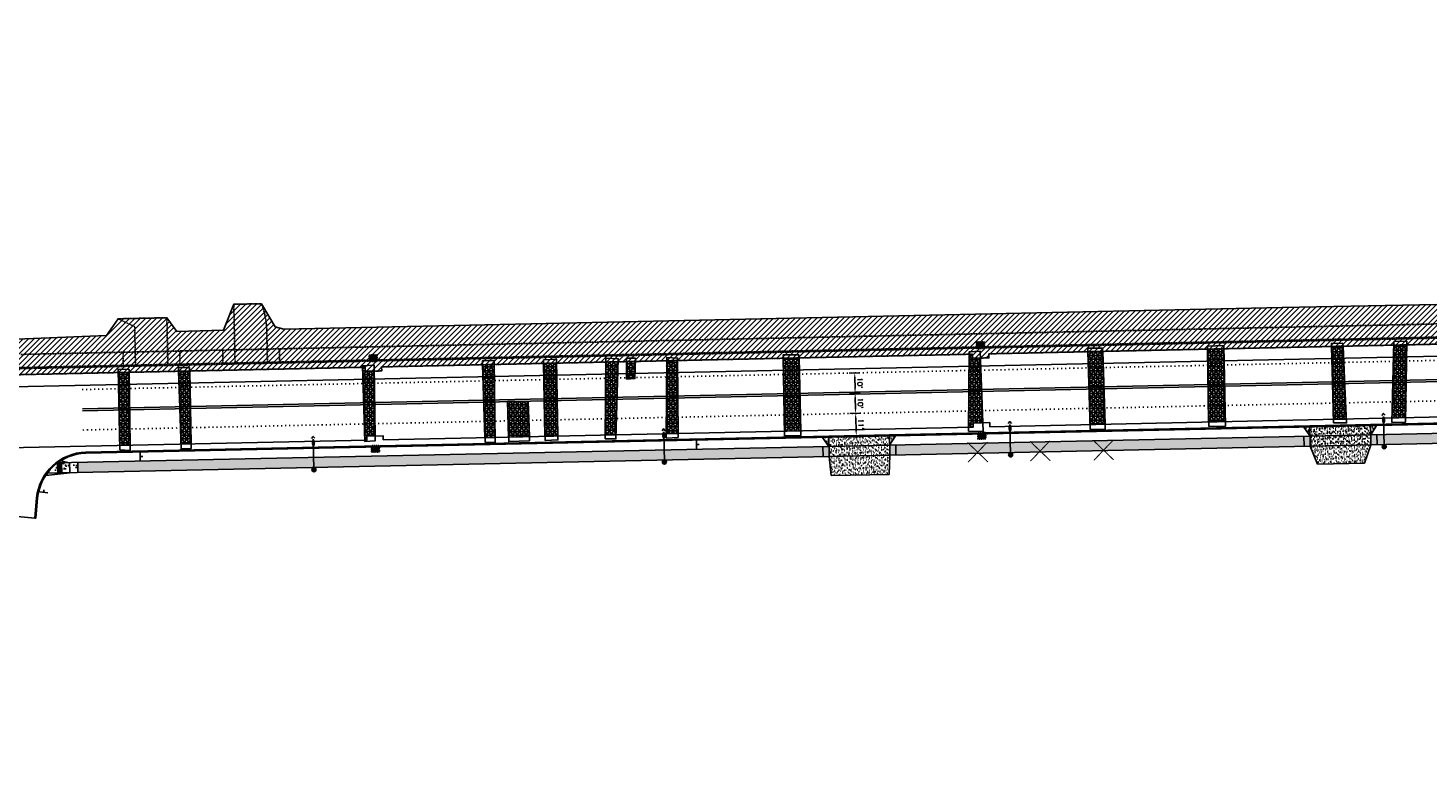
# Model space of a CAD drawing. Extents: x 1490373 to 1515279, y 649283 to 656452.
# Tile 8 of 15: x 1511324 to 1512016, y 652600 to 652969. Entities that reach past the tile are written whole.
import ezdxf

# ---------------------------------------------------------------- set-up
doc = ezdxf.new("R2010")
doc.units = 0
doc.header["$MEASUREMENT"] = 0
doc.header["$PDMODE"] = 34
doc.header["$PDSIZE"] = 0.004
for name, pattern in [('HIDDEN', [0.375, 0.25, -0.125]), ('HIDDEN2', [0.1875, 0.125, -0.0625]), ('motdrum25', [0]), ('pavement_dash', [2, 0.5, -1.5])]:
    doc.linetypes.add(name, pattern=pattern)
for name, color, linetype in [('E-LANELINE', 110, 'Continuous'), ('E-MISC', 51, 'Continuous'), ('MOT-DRUMS', 1, 'Continuous'), ('MOT-SIGNS', 4, 'Continuous'), ('MOT-WORKAREA', 247, 'Continuous'), ('P-CONCRETEAREA', 252, 'Continuous'), ('P-CURB', 6, 'Continuous'), ('P-DRIVE', 1, 'Continuous'), ('P-DRIVEEND', 2, 'Continuous'), ('P-DRIVESTART', 2, 'Continuous'), ('P-FULLDEPTHREPAIR', 252, 'Continuous'), ('P-LABEL', 7, 'Continuous'), ('P-LIGHT-COBRAHEAD', 1, 'Continuous'), ('P-PAVEMENT', 6, 'Continuous'), ('P-SAWCUT', 3, 'Continuous'), ('P-SIGN', 3, 'Continuous'), ('P-STORM-DISPLAY', 5, 'Continuous'), ('P-TREEREMOVAL', 1, 'Continuous'), ('P-WALK', 4, 'Continuous'), ('SIGN', 7, 'Continuous')]:
    doc.layers.add(name, color=color, linetype=linetype)
doc.styles.get("Standard").update_dxf_attribs({"font": 'simplex.shx'})
doc.dimstyles.new('COEC', dxfattribs={"dimscale": 13.9, "dimtxt": 0.18, "dimasz": 0.18, "dimexe": 0.18, "dimexo": 0.0625, "dimgap": 0.09, "dimtad": 1, "dimzin": 0, "dimdsep": 46, "dimtxsty": 'Standard', "dimcen": 0.09, "dimclrd": 256, "dimclre": 256, "dimclrt": 256, "dimaunit": 1, "dimadec": 4, "dimazin": 0, "dimtfac": 1, "dimtofl": 0, "dimtmove": 0, "dimatfit": 3, "dimfxl": 1, "dimtolj": 1, "dimtzin": 0, "dimlwd": -1, "dimlwe": -1, "dimarcsym": 0})
pattern_1 = [(37.5, (0, 0), (-0.0629933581, 1.926823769), [0, -1.52, 0, -1.7, 0, -1.625]), (7.5, (0, 0), (1.7697767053, 2.8221460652), [0, -0.82, 0, -1.37, 0, -0.525]), (327.5, (-1.23, 0), (3.1141418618, 0.0056590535), [0, -0.5, 0, -1.8, 0, -2.35]), (317.5, (-1.23, 0), (3.0061266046, 0.877675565), [0, -0.25, 0, -1.18, 0, -1.35])]

# ---------------------------------------------------------------- blocks, each defined once
blk = doc.blocks.new('COBRAHEAD')
at = {"layer": 'P-LIGHT-COBRAHEAD'}
h = blk.add_hatch(color=256, dxfattribs=at)
edge = h.paths.add_edge_path()
edge.add_ellipse((1508880.94, 651840.29), major_axis=(0.88, -1.55), ratio=0.5, start_angle=0, end_angle=360)
h = blk.add_hatch(color=256, dxfattribs=at)
h.dxf.hatch_style = 1
edge = h.paths.add_edge_path()
edge.add_arc((1508887.25, 651828.68), 1, 0, 360)
at = {"layer": 'P-LIGHT-COBRAHEAD', "flags": 128}
for points, elevation in [([(1508879.15, 651841.87), (1508879.36, 651843.12), (1508880.54, 651842.67)], 129.62), ([(1508880.08, 651841.85), (1508887.25, 651828.68)], 64.81)]:
    blk.add_lwpolyline(points, dxfattribs=dict(at, elevation=elevation))
at = {"layer": 'P-LIGHT-COBRAHEAD'}
blk.add_circle((1508887.25, 651828.68), 1, dxfattribs=at)
blk = doc.blocks.new('*D402')
at = {"layer": 'Defpoints', "color": 0, "transparency": 16777216}
for p in [(1511729.32, 652788.81), (1511733.12, 652788.89), (1511729.54, 652778.81)]:
    blk.add_point(p, dxfattribs=at)
at = {"layer": 'SIGN', "transparency": 16777216}
for p, q in [((1511730.32, 652788.83), (1511735.62, 652788.95)), ((1511733.28, 652781.39), (1511733.18, 652786.39)), ((1511730.54, 652778.84), (1511735.84, 652778.95))]:
    blk.add_line(p, q, dxfattribs=at)
for points in [[(1511733.59, 652786.4), (1511732.76, 652786.38), (1511733.12, 652788.89)], [(1511733.7, 652781.4), (1511732.87, 652781.39), (1511733.34, 652778.9)]]:
    blk.add_solid(points, dxfattribs=at)
at = {"layer": 'SIGN', "transparency": 16777216, "insert": (1511735.72, 652783.95), "char_height": 2.5, "attachment_point": 5, "rotation": 271.23222}
blk.add_mtext("\\A1;10'", dxfattribs=at)
blk = doc.blocks.new('*D403')
at = {"layer": 'Defpoints', "color": 0, "transparency": 16777216}
for p in [(1511729.22, 652798.81), (1511732.91, 652798.89), (1511729.32, 652788.81)]:
    blk.add_point(p, dxfattribs=at)
at = {"layer": 'SIGN', "transparency": 16777216}
for p, q in [((1511730.21, 652798.83), (1511735.41, 652798.94)), ((1511733.07, 652791.39), (1511732.96, 652796.39)), ((1511730.32, 652788.83), (1511735.62, 652788.95))]:
    blk.add_line(p, q, dxfattribs=at)
for points in [[(1511733.38, 652796.4), (1511732.54, 652796.38), (1511732.91, 652798.89)], [(1511733.48, 652791.4), (1511732.65, 652791.38), (1511733.12, 652788.89)]]:
    blk.add_solid(points, dxfattribs=at)
at = {"layer": 'SIGN', "transparency": 16777216, "insert": (1511735.5, 652793.95), "char_height": 2.5, "attachment_point": 5, "rotation": 271.23222}
blk.add_mtext("\\A1;10'", dxfattribs=at)
blk = doc.blocks.new('370')
at = {"color": 0, "linetype": 'ByBlock'}
for p, q in [((0, 0.1), (0, -0.1)), ((0, 0), (0.063, 0))]:
    blk.add_line(p, q, dxfattribs=at)
blk = doc.blocks.new('*D410')
at = {"layer": 'Defpoints', "color": 0, "transparency": 16777216}
for p in [(1511729.44, 652778.81), (1511729.79, 652767.83), (1511733.69, 652767.95)]:
    blk.add_point(p, dxfattribs=at)
at = {"layer": 'P-LABEL', "transparency": 16777216}
for p, q in [((1511730.43, 652778.84), (1511735.83, 652779.02)), ((1511733.42, 652776.44), (1511733.61, 652770.45)), ((1511730.79, 652767.86), (1511736.19, 652768.03))]:
    blk.add_line(p, q, dxfattribs=at)
for points in [[(1511733.83, 652776.45), (1511733, 652776.42), (1511733.34, 652778.94)], [(1511734.02, 652770.47), (1511733.19, 652770.44), (1511733.69, 652767.95)]]:
    blk.add_solid(points, dxfattribs=at)
at = {"layer": 'P-LABEL', "transparency": 16777216, "insert": (1511736, 652773.52), "char_height": 2.5, "attachment_point": 5, "rotation": 271.83379}
blk.add_mtext("\\A1;11'", dxfattribs=at)

msp = doc.modelspace()

# ---------------------------------------------------------------- hatches: boundary and pattern name
at = {"layer": 'MOT-WORKAREA'}
h = msp.add_hatch(dxfattribs=at)
h.set_pattern_fill('ANSI31', color=256, scale=15)
edge = h.paths.add_edge_path()
edge.add_line((1510253.711, 652618.364), (1510251.046, 652619.31))
edge.add_line((1510251.046, 652619.31), (1510248.047, 652621.434))
edge.add_line((1510248.047, 652621.434), (1510247.189, 652622.212))
edge.add_line((1510247.189, 652622.212), (1510243.847, 652626.399))
edge.add_line((1510243.847, 652626.399), (1510243.343, 652627.289))
edge.add_line((1510243.343, 652627.289), (1510251.995, 652631.238))
edge.add_line((1510251.995, 652631.238), (1510307.246, 652653.013))
edge.add_line((1510307.246, 652653.013), (1510423.08, 652689.356))
edge.add_line((1510423.08, 652689.356), (1510427.973, 652689.849))
edge.add_line((1510427.973, 652689.849), (1510456.726, 652698.938))
edge.add_line((1510456.726, 652698.938), (1510490.209, 652710.197))
edge.add_line((1510490.209, 652710.197), (1510515.631, 652718.201))
edge.add_line((1510515.631, 652718.201), (1510540.739, 652722.505))
edge.add_line((1510540.739, 652722.505), (1510609.46, 652741.181))
edge.add_line((1510609.46, 652741.181), (1510622.267, 652747.822))
edge.add_line((1510622.267, 652747.822), (1510659.878, 652757.798))
edge.add_line((1510659.878, 652757.798), (1510693.89, 652765.106))
edge.add_line((1510693.89, 652765.106), (1510758.06, 652776.631))
edge.add_line((1510758.06, 652776.631), (1510858.587, 652792.059))
edge.add_line((1510858.587, 652792.059), (1510943.772, 652802.047))
edge.add_line((1510943.772, 652802.047), (1511027.352, 652808.775))
edge.add_line((1511027.352, 652808.775), (1511094.988, 652811.571))
edge.add_line((1511094.988, 652811.571), (1511172.183, 652813.195))
edge.add_line((1511172.183, 652813.195), (1511299.843, 652816.457))
edge.add_line((1511299.843, 652816.457), (1511303.493, 652815.16))
edge.add_line((1511303.493, 652815.16), (1511314.724, 652815.401))
edge.add_line((1511314.724, 652815.401), (1511363.197, 652817.403))
edge.add_line((1511363.197, 652817.403), (1511368.898, 652825.64))
edge.add_line((1511368.898, 652825.64), (1511392.969, 652826.158))
edge.add_line((1511392.969, 652826.158), (1511397.852, 652819.364))
edge.add_line((1511397.852, 652819.364), (1511420.92, 652820.021))
edge.add_line((1511420.92, 652820.021), (1511426.055, 652832.801))
edge.add_line((1511426.055, 652832.801), (1511439.74, 652833.095))
edge.add_line((1511439.74, 652833.095), (1511446.493, 652821.618))
edge.add_line((1511446.493, 652821.618), (1511450.818, 652820.523))
edge.add_line((1511450.818, 652820.523), (1511542.504, 652822.483))
edge.add_line((1511542.504, 652822.483), (1511944.114, 652831.14))
edge.add_line((1511944.114, 652831.14), (1512190.4, 652836.029))
edge.add_line((1512190.4, 652836.029), (1512266.365, 652837.775))
edge.add_line((1512266.365, 652837.775), (1512343.763, 652841.73))
edge.add_line((1512343.763, 652841.73), (1512410.041, 652848.969))
edge.add_line((1512410.041, 652848.969), (1512469.515, 652857.808))
edge.add_line((1512469.515, 652857.808), (1512522.762, 652867.712))
edge.add_line((1512522.762, 652867.712), (1512525.188, 652862.626))
edge.add_line((1512525.188, 652862.626), (1512527.94, 652849.921))
edge.add_arc((1512228.597, 654232.282), 1414.4, 271.232222, 282.218439, ccw=False)
edge.add_line((1512259.013, 652818.209), (1512099.276, 652814.773))
edge.add_line((1512099.276, 652814.773), (1512099.319, 652812.773))
edge.add_line((1512099.319, 652812.773), (1512091.185, 652812.598))
edge.add_line((1512091.185, 652812.598), (1512091.142, 652814.598))
edge.add_line((1512091.142, 652814.598), (1511799.211, 652808.319))
edge.add_line((1511799.211, 652808.319), (1511799.254, 652806.319))
edge.add_line((1511799.254, 652806.319), (1511791.102, 652806.144))
edge.add_line((1511791.102, 652806.144), (1511791.059, 652808.143))
edge.add_line((1511791.059, 652808.143), (1511499.107, 652801.863))
edge.add_line((1511499.107, 652801.863), (1511499.15, 652799.864))
edge.add_line((1511499.15, 652799.864), (1511491.03, 652799.689))
edge.add_line((1511491.03, 652799.689), (1511490.987, 652801.689))
edge.add_line((1511490.987, 652801.689), (1511228.956, 652796.053))
edge.add_line((1511228.956, 652796.053), (1511228.999, 652794.053))
edge.add_line((1511228.999, 652794.053), (1511220.889, 652793.879))
edge.add_line((1511220.889, 652793.879), (1511220.846, 652795.878))
edge.add_line((1511220.846, 652795.878), (1511124.995, 652793.816))
edge.add_arc((1511174.667, 650484.521), 2309.83, 91.232222, 107.542726)
edge.add_line((1510478.445, 652686.926), (1510314.803, 652635.196))
edge.add_line((1510314.803, 652635.196), (1510314.04, 652637.607))
edge.add_line((1510314.04, 652637.607), (1510253.711, 652618.364))
at = {"layer": 'P-CONCRETEAREA'}
h = msp.add_hatch(color=255, dxfattribs=at)
h.dxf.hatch_style = 1
h.paths.add_polyline_path([(1511990.941, 652768.432), (1511987.942, 652768.368), (1511988.049, 652763.369), (1511991.049, 652763.434)])
h.paths.add_polyline_path([(1512612.722, 652820.196), (1512611.41, 652825.02, -0.0610993), (1512259.959, 652774.219), (1511990.941, 652768.432), (1511991.049, 652763.434), (1512260.067, 652769.22, 0.0610993)])
h.paths.add_polyline_path([(1512614.358, 652825.825, -0.0005238), (1512611.41, 652825.02), (1512612.722, 652820.196, 0.0005326), (1512615.73, 652821.017)])
h.paths.add_polyline_path([(1512588.006, 652813.74), (1512590.986, 652814.54), (1512590.246, 652817.299), (1512587.265, 652816.499)], flags=24)
h.paths.add_polyline_path([(1512442.364, 652784.88), (1512445.404, 652785.412), (1512444.911, 652788.227), (1512441.871, 652787.695)], flags=24)
h.paths.add_polyline_path([(1512470.563, 652789.527), (1512473.603, 652790.059), (1512473.11, 652792.874), (1512470.07, 652792.342)], flags=24)
h.paths.add_polyline_path([(1512498.844, 652794.149), (1512501.872, 652794.747), (1512501.318, 652797.55), (1512498.291, 652796.952)], flags=24)
h.paths.add_polyline_path([(1512529.73, 652801.158), (1512532.746, 652801.811), (1512532.142, 652804.603), (1512529.126, 652803.951)], flags=24)
h.paths.add_polyline_path([(1512586.601, 652813.501), (1512589.581, 652814.301), (1512588.841, 652817.06), (1512585.86, 652816.26)], flags=24)
h.paths.add_polyline_path([(1512379.575, 652774.609), (1512384.149, 652775.181), (1512383.794, 652778.016), (1512379.22, 652777.444)], flags=25)
h.paths.add_polyline_path([(1512149.727, 652767.405), (1512152.812, 652767.471), (1512152.75, 652770.328), (1512149.665, 652770.262)], flags=24)
h.paths.add_polyline_path([(1512179.703, 652768.251), (1512182.788, 652768.317), (1512182.726, 652771.174), (1512179.641, 652771.108)], flags=24)
h.paths.add_polyline_path([(1512207.407, 652769.143), (1512210.492, 652769.209), (1512210.43, 652772.066), (1512207.345, 652772)], flags=24)
h.paths.add_polyline_path([(1512238.021, 652769.604), (1512241.106, 652769.67), (1512241.044, 652772.527), (1512237.959, 652772.461)], flags=24)
h.paths.add_polyline_path([(1512298.221, 652771.755), (1512301.301, 652771.943), (1512301.127, 652774.795), (1512298.047, 652774.607)], flags=24)
h.paths.add_polyline_path([(1512325.081, 652772.814), (1512328.157, 652773.049), (1512327.939, 652775.898), (1512324.863, 652775.663)], flags=24)
h.paths.add_polyline_path([(1512057.341, 652766.428), (1512060.426, 652766.494), (1512060.364, 652769.351), (1512057.279, 652769.285)], flags=24)
h = msp.add_hatch(dxfattribs=at)
h.set_pattern_fill('AR-SAND', color=256)
h.set_pattern_definition(pattern_1)
h.paths.add_polyline_path([(1511957.852, 652772.222), (1511954.853, 652772.157), (1511957.949, 652767.723)])
h.paths.add_polyline_path([(1511987.845, 652772.867), (1511957.852, 652772.222), (1511957.949, 652767.723), (1511987.942, 652768.368)])
h.paths.add_polyline_path([(1511990.844, 652772.931), (1511987.845, 652772.867), (1511987.942, 652768.368)])
h.paths.add_polyline_path([(1511987.942, 652768.368), (1511957.949, 652767.723), (1511958.056, 652762.724), (1511988.049, 652763.369)])
h = msp.add_hatch(dxfattribs=at)
h.set_pattern_fill('AR-SAND', color=256)
h.set_pattern_definition(pattern_1)
h.paths.add_polyline_path([(1511720.068, 652767.107), (1511717.068, 652767.043), (1511720.164, 652762.608)])
h.paths.add_polyline_path([(1511750.061, 652767.752), (1511720.068, 652767.107), (1511720.164, 652762.608), (1511750.158, 652763.253)])
h.paths.add_polyline_path([(1511753.06, 652767.817), (1511750.061, 652767.752), (1511750.158, 652763.253)])
h.paths.add_polyline_path([(1511750.158, 652763.253), (1511720.164, 652762.608), (1511720.272, 652757.609), (1511750.265, 652758.254)])
h = msp.add_hatch(color=255, dxfattribs=at)
h.dxf.hatch_style = 1
h.paths.add_polyline_path([(1511753.157, 652763.318), (1511750.158, 652763.253), (1511750.265, 652758.254), (1511753.264, 652758.319)])
h.paths.add_polyline_path([(1511954.949, 652767.658), (1511753.157, 652763.318), (1511753.264, 652758.319), (1511955.057, 652762.659)])
h.paths.add_polyline_path([(1511957.949, 652767.723), (1511954.949, 652767.658), (1511955.057, 652762.659), (1511958.056, 652762.724)])
h.paths.add_polyline_path([(1511791.607, 652760.019), (1511794.692, 652760.085), (1511794.63, 652762.942), (1511791.545, 652762.876)], flags=24)
h.paths.add_polyline_path([(1511822.475, 652760.591), (1511825.56, 652760.657), (1511825.498, 652763.514), (1511822.413, 652763.448)], flags=24)
h.paths.add_polyline_path([(1511853.801, 652760.977), (1511856.886, 652761.043), (1511856.824, 652763.9), (1511853.739, 652763.834)], flags=24)
h = msp.add_hatch(color=255, dxfattribs=at)
h.dxf.hatch_style = 1
h.paths.add_polyline_path([(1511717.165, 652762.544), (1511348.915, 652754.623), (1511349.022, 652749.624), (1511717.273, 652757.545)])
h.paths.add_polyline_path([(1511720.164, 652762.608), (1511717.165, 652762.544), (1511717.273, 652757.545), (1511720.272, 652757.609)])
h = msp.add_hatch(dxfattribs=at)
h.set_pattern_fill('AR-SAND', color=256)
h.set_pattern_definition(pattern_1)
h.paths.add_polyline_path([(1511750.265, 652758.254), (1511720.272, 652757.609), (1511721.344, 652748.13), (1511750.017, 652748.747)])
h = msp.add_hatch(dxfattribs=at)
h.set_pattern_fill('AR-SAND', color=256)
h.set_pattern_definition(pattern_1)
h.paths.add_polyline_path([(1511979.807, 652763.192), (1511958.056, 652762.724), (1511961.677, 652753.8), (1511980.001, 652754.194)])
h.paths.add_polyline_path([(1511988.049, 652763.369), (1511979.807, 652763.192), (1511980.001, 652754.194), (1511984.816, 652754.297)])
h.paths.add_polyline_path([(1511961.303, 652754.211), (1511962.032, 652754.226), (1511962.012, 652755.164), (1511961.283, 652755.148)], flags=25)
h.paths.add_polyline_path([(1511984.443, 652754.708), (1511985.172, 652754.724), (1511985.151, 652755.661), (1511984.422, 652755.646)], flags=24)
h = msp.add_hatch(dxfattribs=at)
h.set_pattern_fill('AR-CONC', color=256)
h.set_pattern_definition([(50, (0, 0), (7.172601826, -0.62752135), [0.75, -8.25]), (355, (0, 0), (-1.387513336, 7.521921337), [0.6, -6.6]), (100.45144446, (0.598, -0.052), (5.785088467, 6.89439991), [0.63740192, -7.01142112]), (46.1842, (0, 2), (10.672413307, -1.65519281), [1.125, -12.375]), (96.6356355, (0.889, 1.862), (9.34661946, 9.74118601), [0.95610342, -10.5171376]), (351.184164, (0, 2), (9.34661945, 9.741186), [0.9, -9.90000001]), (21, (1, 1.5), (5.969070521, -4.026188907), [0.75, -8.25]), (326, (1, 1.5), (2.43315332, 7.25150045), [0.6, -6.6]), (71.45144474, (1.4974, 1.1645), (8.402223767, 3.225311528), [0.6374019, -7.01142112]), (37.5, (0, 0), (0.121598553, 3.3289385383), [0, -6.52, 0, -6.7, 0, -6.625]), (7.5, (0, 0), (2.6306953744, 3.944117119), [0, -3.82, 0, -6.37, 0, -2.525]), (327.5, (-2.23, 0), (5.3382243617, -0.2255487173), [0, -2.5, 0, -7.8, 0, -10.35]), (317.5, (-3.23, 0), (5.831861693, 1.001049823), [0, -3.25, 0, -5.18, 0, -7.35])])
h.paths.add_polyline_path([(1511348.915, 652754.623), (1511344.916, 652754.537), (1511345.023, 652749.538), (1511349.022, 652749.624)])
h.paths.add_polyline_path([(1511344.916, 652754.537), (1511340.917, 652754.451), (1511341.024, 652749.452), (1511345.023, 652749.538)])
h.paths.add_polyline_path([(1511345.023, 652749.538), (1511333.805, 652749.297, 0.0126635), (1511333.093, 652748.281)])
h.paths.add_polyline_path([(1511338.917, 652754.408, 0.0741669), (1511333.805, 652749.297), (1511339.025, 652749.409)])
h.paths.add_polyline_path([(1511340.427, 652755.44, 0.0186708), (1511338.917, 652754.408), (1511344.916, 652754.537)])
at = {"layer": 'P-FULLDEPTHREPAIR'}
h = msp.add_hatch(dxfattribs=at)
h.set_pattern_fill('NET3', color=256, scale=15)
h.set_pattern_definition([(0, (30.0576, 0.7176), (0, 1.875), []), (60, (30.0576, 0.7176), (-1.623797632, 0.9375), []), (120, (30.0576, 0.7176), (-1.623797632, -0.9375), [])])
h.paths.add_polyline_path([(1511998.437, 652776.596), (1512005.205, 652776.741), (1512005.798, 652812.762), (1511999.328, 652812.623)])
h = msp.add_hatch(dxfattribs=at)
h.set_pattern_fill('NET3', color=256, scale=15)
h.paths.add_polyline_path([(1511698.144, 652770.136), (1511697.6, 652806.133), (1511705.4, 652806.301), (1511706.252, 652770.311)])
h = msp.add_hatch(dxfattribs=at)
h.set_pattern_fill('NET3', color=256, scale=15)
h.set_pattern_definition([(0, (-59.998, -2.1238), (0, 1.875), []), (60, (-59.998, -2.1238), (-1.623797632, 0.9375), []), (120, (-59.998, -2.1238), (-1.623797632, -0.9375), [])])
h.paths.add_polyline_path([(1511789.097, 652772.093), (1511789.515, 652808.11), (1511791.059, 652808.143), (1511791.102, 652806.144), (1511795.088, 652806.229), (1511796.246, 652774.247), (1511791.485, 652774.145), (1511791.528, 652772.145)])
h = msp.add_hatch(dxfattribs=at)
h.set_pattern_fill('NET3', color=256, scale=15)
h.paths.add_polyline_path([(1511849.238, 652773.386), (1511848.148, 652809.371), (1511855.472, 652809.529), (1511856.665, 652773.546)])
h = msp.add_hatch(dxfattribs=at)
h.set_pattern_fill('NET3', color=256, scale=15)
h.paths.add_polyline_path([(1511907.811, 652774.646), (1511916.066, 652774.824), (1511915.355, 652810.817), (1511907.271, 652810.643)])
h = msp.add_hatch(dxfattribs=at)
h.set_pattern_fill('NET3', color=256, scale=15)
h.paths.add_polyline_path([(1511969.529, 652775.974), (1511975.876, 652776.11), (1511974.256, 652812.084), (1511968.514, 652811.96)])
h = msp.add_hatch(dxfattribs=at)
h.set_pattern_fill('NET3', color=256, scale=15)
h.paths.add_polyline_path([(1511369.673, 652763.071), (1511374.839, 652763.182), (1511374.413, 652799.181), (1511369.016, 652799.065)])
h = msp.add_hatch(dxfattribs=at)
h.set_pattern_fill('NET3', color=256, scale=15)
h.paths.add_polyline_path([(1511399.963, 652763.723), (1511404.964, 652763.83), (1511404.267, 652799.823), (1511398.763, 652799.705)])
h = msp.add_hatch(dxfattribs=at)
h.set_pattern_fill('NET3', color=256, scale=15)
h.paths.add_polyline_path([(1511490.743, 652765.675), (1511489.761, 652801.662), (1511490.987, 652801.689), (1511491.03, 652799.689), (1511495.472, 652799.785), (1511495.962, 652767.788), (1511491.787, 652767.698), (1511491.83, 652765.699)])
h = msp.add_hatch(dxfattribs=at)
h.set_pattern_fill('NET3', color=256, scale=15)
h.paths.add_polyline_path([(1511550.195, 652766.954), (1511549.008, 652802.937), (1511554.795, 652803.061), (1511555.13, 652767.06)])
h = msp.add_hatch(dxfattribs=at)
h.set_pattern_fill('NET3', color=256, scale=15)
h.paths.add_polyline_path([(1511579.829, 652767.591), (1511579.131, 652803.585), (1511585.528, 652803.722), (1511586.209, 652767.729)])
h = msp.add_hatch(dxfattribs=at)
h.set_pattern_fill('NET3', color=256, scale=15)
h.set_pattern_definition([(0, (30.3484, -1.3275), (0, 1.875), []), (60, (30.3484, -1.3275), (-1.623797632, 0.9375), []), (120, (30.3484, -1.3275), (-1.623797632, -0.9375), [])])
h.paths.add_polyline_path([(1511609.547, 652768.231), (1511609.861, 652804.246), (1511616.017, 652804.378), (1511614.936, 652768.347)])
h = msp.add_hatch(dxfattribs=at)
h.set_pattern_fill('NET3', color=256, scale=15)
h.set_pattern_definition([(0, (40.9754, 5.2077), (0, 1.875), []), (60, (40.9754, 5.2077), (-1.623797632, 0.9375), []), (120, (40.9754, 5.2077), (-1.623797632, -0.9375), [])])
h.paths.add_polyline_path([(1511620.18, 652795.837), (1511620.136, 652804.467), (1511624.497, 652804.561), (1511624.319, 652796.107)])
h = msp.add_hatch(dxfattribs=at)
h.set_pattern_fill('NET3', color=256, scale=15)
h.set_pattern_definition([(0, (59.675, 5.9225), (0, 1.875), []), (60, (59.675, 5.9225), (-1.623797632, 0.9375), []), (120, (59.675, 5.9225), (-1.623797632, -0.9375), [])])
h.paths.add_polyline_path([(1511639.722, 652768.88), (1511639.971, 652804.893), (1511645.418, 652805.011), (1511645.581, 652769.006)])
h = msp.add_hatch(dxfattribs=at)
h.set_pattern_fill('NET3', color=256, scale=15)
h.paths.add_polyline_path([(1511561.843, 652767.205), (1511561.27, 652784.746), (1511571.455, 652784.848), (1511572.11, 652767.425)])
at = {"layer": 'P-STORM-DISPLAY'}
h = msp.add_hatch(color=256, dxfattribs=at)
h.dxf.hatch_style = 1
h.paths.add_polyline_path([(1511796.764, 652814.017), (1511793.348, 652813.944), (1511793.396, 652811.694), (1511796.812, 652811.768)])
h = msp.add_hatch(color=256, dxfattribs=at)
h.dxf.hatch_style = 1
h.paths.add_polyline_path([(1511496.644, 652807.562), (1511493.228, 652807.488), (1511493.277, 652805.239), (1511496.692, 652805.312)])
h = msp.add_hatch(color=256, dxfattribs=at)
h.dxf.hatch_style = 1
h.paths.add_polyline_path([(1511794.039, 652766.448), (1511797.455, 652766.521), (1511797.407, 652768.771), (1511793.991, 652768.697)])
h = msp.add_hatch(color=256, dxfattribs=at)
h.dxf.hatch_style = 1
h.paths.add_polyline_path([(1511494.327, 652760.001), (1511497.742, 652760.074), (1511497.694, 652762.324), (1511494.278, 652762.25)])
at = {"layer": 'P-WALK'}
h = msp.add_hatch(dxfattribs=at)
h.set_pattern_fill('HEX', color=247)
h.set_pattern_definition([(0, (0, 0), (0, 0.216506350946), [0.125, -0.25]), (120, (0, 0), (-0.1875, -0.108253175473), [0.125, -0.25]), (60, (0.125, 0), (-0.1875, 0.108253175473), [0.125, -0.25])])
edge = h.paths.add_edge_path()
edge.add_line((1511340.936, 652753.534), (1511340.917, 652754.451))
edge.add_line((1511340.917, 652754.451), (1511340.405, 652754.44))
edge.add_line((1511340.405, 652754.44), (1511339.326, 652754.416))
edge.add_arc((1511339.596, 652732.346), 22.072, 90.701081, 91.763364)
edge.add_arc((1511355.235, 652754.607), 16.319, 180.701081, 181.763364)
edge.add_line((1511338.924, 652754.105), (1511339.023, 652749.484))
edge.add_line((1511339.023, 652749.484), (1511339.025, 652749.409))
edge.add_line((1511339.025, 652749.409), (1511339.198, 652749.413))
edge.add_line((1511339.198, 652749.413), (1511341.024, 652749.452))
edge.add_line((1511341.024, 652749.452), (1511340.936, 652753.534))

# ---------------------------------------------------------------- linework, layer by layer
at = {"layer": 'E-LANELINE', "linetype": 'pavement_dash', "flags": 128}
for points in [[(1511351.07, 652790.677), (1512259.185, 652810.211, 0.0627733), (1512611.107, 652862.279, 0.0627733)], [(1511351.5, 652770.682), (1512259.615, 652790.215, 0.0627733), (1512616.486, 652843.016, 0.0627733)]]:
    msp.add_lwpolyline(points, format="xyb", dxfattribs=at)
at = {"layer": 'E-LANELINE', "flags": 128}
for points in [[(1511351.274, 652781.18), (1512259.389, 652800.713, 0.0627733), (1512613.662, 652853.129, 0.0627733)], [(1511351.296, 652780.18), (1512259.411, 652799.713, 0.0627733), (1512613.931, 652852.166, 0.0627733)]]:
    msp.add_lwpolyline(points, format="xyb", dxfattribs=at)
at = {"layer": 'E-MISC', "flags": 128}
for points in [[(1511907.845, 652772.411), (1511916.111, 652772.541), (1511915.325, 652812.357), (1511907.248, 652812.169)], [(1511974.189, 652813.569), (1511968.472, 652813.458), (1511969.577, 652774.281), (1511975.964, 652774.148)], [(1511998.382, 652774.378), (1512005.17, 652774.638), (1512005.827, 652814.502), (1511999.372, 652814.411)], [(1511579.098, 652805.277), (1511585.491, 652805.658), (1511586.246, 652765.795), (1511579.87, 652765.504)], [(1511609.531, 652766.353), (1511614.873, 652766.264), (1511616.063, 652805.906), (1511609.878, 652806.196)], [(1511624.531, 652806.163), (1511620.127, 652806.135), (1511620.18, 652795.837), (1511624.319, 652796.107)], [(1511639.707, 652766.64), (1511645.59, 652767.06), (1511645.413, 652806.216), (1511639.982, 652806.543)], [(1511698.18, 652767.777), (1511706.307, 652767.999), (1511705.365, 652807.79), (1511697.575, 652807.806)], [(1511789.073, 652770.068), (1511796.401, 652769.982), (1511794.965, 652809.618), (1511789.53, 652809.363)], [(1511848.097, 652811.072), (1511855.42, 652811.091), (1511856.747, 652771.062), (1511849.314, 652770.876)], [(1511369.713, 652760.877), (1511374.87, 652760.606), (1511374.397, 652800.542), (1511368.985, 652800.788)], [(1511404.234, 652801.519), (1511398.7, 652801.605), (1511400.041, 652761.383), (1511405.008, 652761.567)], [(1511489.74, 652802.419), (1511495.427, 652802.691), (1511495.999, 652765.349), (1511490.761, 652765.02)], [(1511550.274, 652764.559), (1511555.153, 652764.582), (1511554.777, 652804.993), (1511548.945, 652804.859)], [(1511572.187, 652765.389), (1511571.455, 652784.848), (1511561.27, 652784.746), (1511561.916, 652764.981)]]:
    msp.add_lwpolyline(points, close=True, dxfattribs=at)
at = {"layer": 'MOT-DRUMS', "linetype": 'motdrum25', "ltscale": 0.05, "flags": 128}
msp.add_lwpolyline([(1512555.919, 652850.111, -0.0528057), (1512259.142, 652812.21), (1511125.124, 652787.818, 0.0712884), (1510480.254, 652681.205), (1510224.122, 652600.237, 0.0528057)], format="xyb", dxfattribs=at)
at = {"layer": 'MOT-WORKAREA', "flags": 128}
for points in [[(1511314.724, 652815.401), (1511363.197, 652817.403), (1511368.898, 652825.64), (1511392.969, 652826.158), (1511397.852, 652819.364), (1511420.92, 652820.021), (1511426.055, 652832.801), (1511439.74, 652833.095), (1511446.493, 652821.618), (1511450.818, 652820.523), (1511542.504, 652822.483), (1511944.114, 652831.14), (1512190.4, 652836.029)], [(1512091.142, 652814.598), (1511799.211, 652808.319), (1511799.254, 652806.319), (1511791.102, 652806.144), (1511791.059, 652808.143), (1511499.107, 652801.863), (1511499.15, 652799.864), (1511491.03, 652799.689), (1511490.987, 652801.689), (1511228.956, 652796.053)]]:
    msp.add_lwpolyline(points, dxfattribs=at)
at = {"layer": 'P-CURB'}
msp.add_lwpolyline([(1511352.968, 652759.211), (1512259.863, 652778.718, 0.1235966), (1512942.666, 652965.818), (1512948.821, 652969.288)], format="xyb", dxfattribs=at)
at = {"layer": 'P-CURB', "linetype": 'HIDDEN2'}
msp.add_lwpolyline([(1510364.283, 652654.508), (1510477.39, 652690.263, -0.0712884), (1511124.92, 652797.316), (1512258.938, 652821.708, 0.0479732), (1512527.199, 652853.342, 0.0479732)], format="xyb", dxfattribs=at)
at = {"layer": 'P-CURB'}
msp.add_lwpolyline([(1511328.153, 652727.101), (1511329.107, 652737.056)], dxfattribs=at)
at = {"layer": 'P-CURB', "flags": 128}
msp.add_lwpolyline([(1511327.655, 652727.149), (1511328.153, 652727.101)], dxfattribs=at)
at = {"layer": 'P-CURB'}
msp.add_arc((1511353.495, 652734.717), 24.5, 91.232222, 174.524701, dxfattribs=at)
at = {"layer": 'P-DRIVE', "linetype": 'HIDDEN2'}
msp.add_lwpolyline([(1511426.055, 652832.801), (1511439.74, 652833.095)], dxfattribs=at)
at = {"layer": 'P-DRIVE', "linetype": 'HIDDEN2', "flags": 128}
for points in [[(1511368.898, 652825.64), (1511392.969, 652826.158)], [(1511392.969, 652826.158), (1511393.325, 652809.59)], [(1511426.055, 652832.801), (1511426.539, 652810.305)], [(1511368.898, 652825.64), (1511377.06, 652821.743)], [(1511377.06, 652821.743), (1511377.329, 652809.246)], [(1511442.339, 652819.747), (1511442.535, 652810.649)], [(1511371.33, 652809.117), (1511399.324, 652809.719)], [(1511371.33, 652809.117), (1511371.481, 652802.119)], [(1511377.329, 652809.246), (1511377.479, 652802.248)], [(1511393.325, 652809.59), (1511393.476, 652802.592)], [(1511399.324, 652809.719), (1511399.474, 652802.721)], [(1511420.54, 652810.176), (1511448.533, 652810.778)], [(1511420.54, 652810.176), (1511420.69, 652803.177)], [(1511426.539, 652810.305), (1511426.689, 652803.306)], [(1511442.535, 652810.649), (1511442.685, 652803.651)], [(1511448.533, 652810.778), (1511448.684, 652803.78)]]:
    msp.add_lwpolyline(points, dxfattribs=at)
at = {"layer": 'P-DRIVE', "flags": 128}
for points in [[(1511954.853, 652772.157), (1511954.842, 652772.657)], [(1511954.853, 652772.157), (1511957.949, 652767.723)], [(1511958.056, 652762.724), (1511957.841, 652772.722)], [(1511988.049, 652763.369), (1511987.834, 652773.367)], [(1511990.844, 652772.931), (1511987.942, 652768.368)], [(1511990.844, 652772.931), (1511990.834, 652773.431)], [(1511717.068, 652767.043), (1511717.058, 652767.542)], [(1511717.068, 652767.043), (1511720.164, 652762.608)], [(1511720.272, 652757.609), (1511720.057, 652767.607)], [(1511750.265, 652758.254), (1511750.05, 652768.252)], [(1511753.06, 652767.817), (1511750.158, 652763.253)], [(1511753.06, 652767.817), (1511753.049, 652768.317)], [(1511957.949, 652767.723), (1511987.942, 652768.368)], [(1511720.164, 652762.608), (1511750.158, 652763.253)], [(1511720.272, 652757.609), (1511750.265, 652758.254)], [(1511720.272, 652757.609), (1511721.344, 652748.13)], [(1511750.265, 652758.254), (1511750.017, 652748.747)], [(1511958.056, 652762.724), (1511988.049, 652763.369)], [(1511958.056, 652762.724), (1511961.677, 652753.8)], [(1511988.049, 652763.369), (1511984.816, 652754.297)]]:
    msp.add_lwpolyline(points, dxfattribs=at)
at = {"layer": 'P-DRIVE', "linetype": 'HIDDEN2'}
msp.add_arc((1511402.348, 652818.887), 40, 1.232222, 20.805951, dxfattribs=at)
at = {"layer": 'P-DRIVEEND'}
for p, q in [((1511961.677, 652753.8), (1511984.816, 652754.297)), ((1511721.344, 652748.13), (1511750.017, 652748.747))]:
    msp.add_line(p, q, dxfattribs=at)
at = {"layer": 'P-DRIVESTART', "linetype": 'HIDDEN2', "flags": 128}
for points in [[(1511377.479, 652802.248), (1511393.476, 652802.592)], [(1511426.689, 652803.306), (1511442.685, 652803.651)]]:
    msp.add_lwpolyline(points, dxfattribs=at)
at = {"layer": 'P-DRIVESTART', "flags": 128}
for points in [[(1511957.841, 652772.722), (1511987.834, 652773.367)], [(1511720.057, 652767.607), (1511750.05, 652768.252)]]:
    msp.add_lwpolyline(points, dxfattribs=at)
at = {"layer": 'P-FULLDEPTHREPAIR', "flags": 128}
for points in [[(1511698.144, 652770.136), (1511697.6, 652806.133), (1511705.4, 652806.301), (1511706.252, 652770.311), (1511698.144, 652770.136)], [(1511849.238, 652773.386), (1511848.148, 652809.371), (1511855.472, 652809.529), (1511856.665, 652773.546), (1511849.238, 652773.386)], [(1511907.811, 652774.646), (1511916.066, 652774.824), (1511915.355, 652810.817), (1511907.271, 652810.643), (1511907.811, 652774.646)], [(1511969.529, 652775.974), (1511975.876, 652776.11), (1511974.256, 652812.084), (1511968.514, 652811.96), (1511969.529, 652775.974)], [(1511369.673, 652763.071), (1511374.839, 652763.182), (1511374.413, 652799.181), (1511369.016, 652799.065), (1511369.673, 652763.071)], [(1511399.963, 652763.723), (1511404.964, 652763.83), (1511404.267, 652799.823), (1511398.763, 652799.705), (1511399.963, 652763.723)], [(1511490.743, 652765.675), (1511489.761, 652801.662), (1511490.987, 652801.689), (1511491.03, 652799.689), (1511495.472, 652799.785), (1511495.962, 652767.788), (1511491.787, 652767.698), (1511491.83, 652765.699), (1511490.743, 652765.675)], [(1511550.195, 652766.954), (1511549.008, 652802.937), (1511554.795, 652803.061), (1511555.13, 652767.06), (1511550.195, 652766.954)], [(1511579.829, 652767.591), (1511579.131, 652803.585), (1511585.528, 652803.722), (1511586.209, 652767.729), (1511579.829, 652767.591)], [(1511561.843, 652767.205), (1511561.27, 652784.746), (1511571.455, 652784.848), (1511572.11, 652767.425), (1511561.843, 652767.205)]]:
    msp.add_lwpolyline(points, dxfattribs=at)
at = {"layer": 'P-PAVEMENT', "linetype": 'HIDDEN2'}
msp.add_lwpolyline([(1511442.685, 652803.651), (1512258.949, 652821.208, 0.0479732), (1512527.305, 652852.853, 0.0479732)], format="xyb", dxfattribs=at)
at = {"layer": 'P-PAVEMENT'}
msp.add_lwpolyline([(1511987.834, 652773.367), (1512259.852, 652779.218, 0.0616162), (1512612.985, 652830.634, 0.0616162)], format="xyb", dxfattribs=at)
at = {"layer": 'P-PAVEMENT', "linetype": 'HIDDEN2'}
for points in [[(1511315.035, 652800.905), (1511377.479, 652802.248)], [(1511393.476, 652802.592), (1511426.689, 652803.306)]]:
    msp.add_lwpolyline(points, dxfattribs=at)
at = {"layer": 'P-PAVEMENT'}
for points in [[(1511750.05, 652768.252), (1511957.841, 652772.722)], [(1511352.957, 652759.711), (1511720.057, 652767.607)], [(1511327.655, 652727.149), (1511328.609, 652737.103)]]:
    msp.add_lwpolyline(points, dxfattribs=at)
msp.add_arc((1511353.495, 652734.717), 25, 91.232222, 174.524701, dxfattribs=at)
at = {"layer": 'P-SAWCUT'}
msp.add_lwpolyline([(1510632.237, 652692.704, -0.0291647), (1510892.869, 652740.821), (1510892.621, 652742.806, -0.0009788), (1510901.465, 652743.893), (1510901.705, 652741.907, -0.0247123), (1511125.769, 652757.825), (1511221.244, 652759.878), (1511221.201, 652761.878), (1511229.388, 652762.054), (1511229.431, 652760.054), (1511491.83, 652765.699), (1511491.787, 652767.698), (1511499.872, 652767.872), (1511499.915, 652765.873), (1511791.528, 652772.145), (1511791.485, 652774.145), (1511799.657, 652774.32), (1511799.7, 652772.321), (1512091.72, 652778.602), (1512091.677, 652780.602), (1512099.839, 652780.777), (1512099.882, 652778.778), (1512259.787, 652782.217, 0.1235966), (1512940.947, 652968.867)], format="xyb", dxfattribs=at)
at = {"layer": 'P-SAWCUT', "linetype": 'HIDDEN2'}
for points in [[(1511799.211, 652808.319), (1512091.142, 652814.598)], [(1511499.107, 652801.863), (1511791.059, 652808.143)], [(1511791.102, 652806.144), (1511799.254, 652806.319)], [(1511228.956, 652796.053), (1511490.987, 652801.689)], [(1511491.03, 652799.689), (1511499.15, 652799.864)]]:
    msp.add_lwpolyline(points, dxfattribs=at)
at = {"layer": 'P-SAWCUT', "linetype": 'HIDDEN2', "flags": 128}
for points in [[(1511791.059, 652808.143), (1511791.102, 652806.144)], [(1511799.211, 652808.319), (1511799.254, 652806.319)], [(1511490.987, 652801.689), (1511491.03, 652799.689)], [(1511499.107, 652801.863), (1511499.15, 652799.864)]]:
    msp.add_lwpolyline(points, dxfattribs=at)
at = {"layer": 'P-SAWCUT', "flags": 128}
msp.add_lwpolyline([(1511301.774, 652729.628), (1511327.655, 652727.149)], dxfattribs=at)
at = {"layer": 'P-STORM-DISPLAY', "linetype": 'HIDDEN', "ltscale": 0.05, "flags": 128}
for points, elevation in [([(1511793.092, 652814.188), (1511797.008, 652814.273)], 1542.076), ([(1511793.162, 652810.939), (1511793.092, 652814.188)], 1542.076), ([(1511797.078, 652811.023), (1511797.008, 652814.273)], 1542.076), ([(1511492.973, 652807.733), (1511496.889, 652807.817)], 1540.815), ([(1511493.043, 652804.484), (1511492.973, 652807.733)], 1540.815), ([(1511496.959, 652804.568), (1511496.889, 652807.817)], 1540.815), ([(1511793.162, 652810.939), (1511797.078, 652811.023)], 1542.076), ([(1511493.043, 652804.484), (1511496.959, 652804.568)], 1540.815), ([(1511797.641, 652769.526), (1511793.725, 652769.442)], 1541.946), ([(1511793.725, 652769.442), (1511793.795, 652766.192)], 1541.946), ([(1511797.711, 652766.277), (1511793.795, 652766.192)], 1541.946), ([(1511797.641, 652769.526), (1511797.711, 652766.277)], 1541.946), ([(1511497.928, 652763.079), (1511494.012, 652762.995)], 1540.855), ([(1511494.012, 652762.995), (1511494.082, 652759.746)], 1540.855), ([(1511497.998, 652759.83), (1511494.082, 652759.746)], 1540.855), ([(1511497.928, 652763.079), (1511497.998, 652759.83)], 1540.855)]:
    msp.add_lwpolyline(points, dxfattribs=dict(at, elevation=elevation))
at = {"layer": 'P-STORM-DISPLAY', "flags": 128}
for points, elevation in [([(1511793.348, 652813.944), (1511796.764, 652814.017)], 1542.076), ([(1511793.407, 652811.194), (1511793.348, 652813.944)], 1542.076), ([(1511796.823, 652811.268), (1511796.764, 652814.017)], 1542.076), ([(1511493.228, 652807.488), (1511496.644, 652807.562)], 1540.815), ([(1511493.287, 652804.739), (1511493.228, 652807.488)], 1540.815), ([(1511493.277, 652805.239), (1511496.692, 652805.312)], 1540.815), ([(1511496.703, 652804.812), (1511496.644, 652807.562)], 1540.815), ([(1511793.396, 652811.694), (1511796.812, 652811.768)], 1542.076), ([(1511793.407, 652811.194), (1511796.823, 652811.268)], 1542.076), ([(1511493.287, 652804.739), (1511496.703, 652804.812)], 1540.815), ([(1511797.396, 652769.271), (1511793.98, 652769.197)], 1541.946), ([(1511793.98, 652769.197), (1511794.039, 652766.448)], 1541.946), ([(1511797.407, 652768.771), (1511793.991, 652768.697)], 1541.946), ([(1511797.455, 652766.521), (1511794.039, 652766.448)], 1541.946), ([(1511797.396, 652769.271), (1511797.455, 652766.521)], 1541.946), ([(1511497.683, 652762.824), (1511494.267, 652762.75)], 1540.855), ([(1511494.267, 652762.75), (1511494.327, 652760.001)], 1540.855), ([(1511497.694, 652762.324), (1511494.278, 652762.25)], 1540.855), ([(1511497.742, 652760.074), (1511494.327, 652760.001)], 1540.855), ([(1511497.683, 652762.824), (1511497.742, 652760.074)], 1540.855)]:
    msp.add_lwpolyline(points, dxfattribs=dict(at, elevation=elevation))
at = {"layer": 'P-TREEREMOVAL', "const_width": 0.5, "flags": 128}
for points, elevation in [([(1511798.717, 652754.938), (1511793.701, 652759.743), (1511788.685, 652764.548)], 776.01), ([(1511798.506, 652764.759), (1511793.701, 652759.743), (1511788.896, 652754.727)], 776.01), ([(1511829.585, 652755.51), (1511824.569, 652760.315), (1511819.553, 652765.12)], 776.041), ([(1511829.374, 652765.331), (1511824.569, 652760.315), (1511819.764, 652755.299)], 776.041), ([(1511860.911, 652755.896), (1511855.895, 652760.701), (1511850.879, 652765.506)], 776.633), ([(1511860.7, 652765.717), (1511855.895, 652760.701), (1511851.09, 652755.685)], 776.633)]:
    msp.add_lwpolyline(points, dxfattribs=dict(at, elevation=elevation))
at = {"layer": 'P-WALK', "linetype": 'HIDDEN2'}
msp.add_lwpolyline([(1511448.533, 652810.778), (1512258.798, 652828.206, 0.000816), (1512263.381, 652828.313, 0.000816)], format="xyb", dxfattribs=at)
at = {"layer": 'P-WALK'}
for points in [[(1511987.942, 652768.368), (1512259.959, 652774.219, 0.0616251), (1512614.358, 652825.825, 0.0616251)], [(1511988.049, 652763.369), (1512260.067, 652769.22, 0.0616339), (1512615.73, 652821.017, 0.0616339)]]:
    msp.add_lwpolyline(points, format="xyb", dxfattribs=at)
at = {"layer": 'P-WALK', "linetype": 'HIDDEN2'}
for points in [[(1511320.884, 652808.032), (1511371.33, 652809.117)], [(1511399.324, 652809.719), (1511420.54, 652810.176)]]:
    msp.add_lwpolyline(points, dxfattribs=at)
at = {"layer": 'P-WALK'}
for points in [[(1511750.158, 652763.253), (1511957.949, 652767.723)], [(1511333.177, 652749.283), (1511720.272, 652757.609)], [(1511338.068, 652754.389), (1511720.164, 652762.608)], [(1511750.265, 652758.254), (1511958.056, 652762.724)], [(1511339.482, 652755.42), (1511340.427, 652755.44)], [(1511332.486, 652748.268), (1511333.093, 652748.281)]]:
    msp.add_lwpolyline(points, dxfattribs=at)
at = {"layer": 'P-WALK', "flags": 128}
for points in [[(1511954.949, 652767.658), (1511955.057, 652762.659)], [(1511990.941, 652768.432), (1511991.049, 652763.434)], [(1511717.165, 652762.544), (1511717.273, 652757.545)], [(1511753.157, 652763.318), (1511753.264, 652758.319)], [(1511338.917, 652754.408), (1511339.025, 652749.409)], [(1511340.427, 652755.44), (1511344.916, 652754.537)], [(1511340.917, 652754.451), (1511341.024, 652749.452)], [(1511344.916, 652754.537), (1511345.023, 652749.538)], [(1511348.915, 652754.623), (1511349.022, 652749.624)], [(1511333.093, 652748.281), (1511345.023, 652749.538)]]:
    msp.add_lwpolyline(points, dxfattribs=at)

# ---------------------------------------------------------------- block references
at = {"layer": 'MOT-SIGNS', "xscale": 20, "yscale": 20, "zscale": 20, "rotation": 1.232222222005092}
msp.add_blockref('370', (1511379.79, 652757.537), dxfattribs=at)
at = {"layer": 'P-LIGHT-COBRAHEAD', "rotation": 332.6617402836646}
for p in [(-127713.84, 766681.648, -64.809), (-128069.601, 766674.053, -64.809), (-127898.493, 766677.65, -64.809), (-128242.779, 766670.322, -64.809)]:
    msp.add_blockref('COBRAHEAD', p, dxfattribs=at)
at = {"layer": 'P-SIGN', "xscale": 20, "yscale": 20, "zscale": 20}
for p, rotation in [((1511654.726, 652763.451), 1.232222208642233), ((1511332.109, 652739.877), 84.52470138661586)]:
    msp.add_blockref('370', p, dxfattribs=dict(at, rotation=rotation))

# ---------------------------------------------------------------- dimensions: what is measured, and where the dimension line sits
at = {"layer": 'P-LABEL'}
dim = msp.add_aligned_dim(p1=(1511729.435, 652778.811), p2=(1511729.787, 652767.829), distance=3.902, text="11'", dimstyle='COEC', override={"dimscale": 20, "dimtxt": 0.125, "dimasz": 0.125, "dimexe": 0.125, "dimexo": 0.05, "dimgap": 0.05}, dxfattribs=at)
dim.commit()
dim.dimension.update_dxf_attribs({"geometry": '*D410', "text_midpoint": (1511735.998, 652773.525)})
at = {"layer": 'SIGN'}
dim = msp.add_linear_dim(base=(1511732.907, 652798.891), p1=(1511729.325, 652788.811), p2=(1511729.215, 652798.811), angle=271.232222, text="10'", dimstyle='COEC', override={"dimscale": 20, "dimtxt": 0.125, "dimasz": 0.125, "dimexe": 0.125, "dimexo": 0.05, "dimgap": 0.05, "dimtmove": 1}, dxfattribs=at)
dim.commit()
dim.dimension.update_dxf_attribs({"geometry": '*D403', "text_midpoint": (1511735.502, 652793.945)})
dim = msp.add_aligned_dim(p1=(1511729.54, 652778.814), p2=(1511729.325, 652788.811), distance=-3.798, text="10'", dimstyle='COEC', override={"dimscale": 20, "dimtxt": 0.125, "dimasz": 0.125, "dimexe": 0.125, "dimexo": 0.05, "dimgap": 0.05}, dxfattribs=at)
dim.commit()
dim.dimension.update_dxf_attribs({"geometry": '*D402', "text_midpoint": (1511735.717, 652783.948)})

doc.saveas('drawing.dxf')
